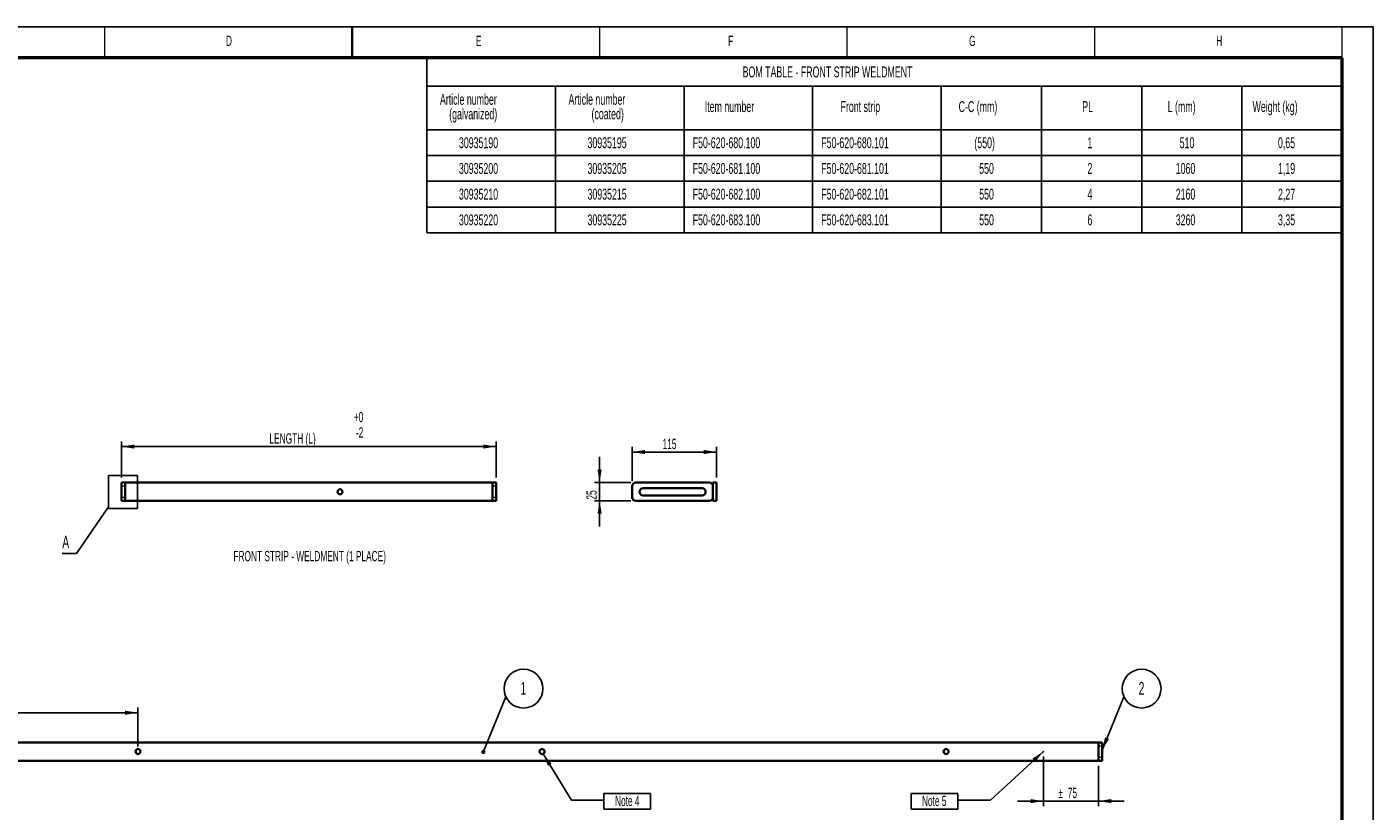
# Model space of a CAD drawing. Header units: millimetres. Extents: x 48 to 2827, y 39 to 2041.
# Tile 3 of 3: x 995 to 2827, y 974 to 2041. Entities that reach past the tile are written whole.
import ezdxf

# ---------------------------------------------------------------- set-up
doc = ezdxf.new("R2010")
doc.units = ezdxf.units.MM
doc.header["$LTSCALE"] = 7
doc.header["$PDSIZE"] = -1
doc.linetypes.add('SLD-Solid', pattern=[0])
doc.layers.add('-FORMAT-', color=7, linetype='SLD-Solid')
doc.layers.add('-FORMAT_TEXT-', color=7, linetype='SLD-Solid')
doc.styles.add('SLDTEXTSTYLE0', font='TXT', dxfattribs={"width": 0.605})
doc.dimstyles.new('SLDDIMSTYLE0', dxfattribs={"dimtxt": 14, "dimasz": 17.5, "dimexe": 0, "dimexo": 0.0625, "dimgap": 3.5, "dimtad": 1, "dimdec": 1, "dimrnd": 1e-09, "dimzin": 12, "dimdsep": 46, "dimtxsty": 'SLDTEXTSTYLE0', "dimsah": 1, "dimcen": 0.09, "dimadec": 0, "dimazin": 3, "dimtfac": 1, "dimtdec": 1, "dimtmove": 0, "dimatfit": 0, "dimfxl": 1, "dimfrac": 2, "dimtolj": 1, "dimtzin": 12, "dimarcsym": 0})
doc.dimstyles.new('SLDDIMSTYLE1', dxfattribs={"dimtxt": 14, "dimasz": 17.5, "dimexe": 0, "dimexo": 0.0625, "dimgap": 3.5, "dimtad": 1, "dimdec": 1, "dimrnd": 1e-09, "dimzin": 12, "dimdsep": 46, "dimtxsty": 'SLDTEXTSTYLE0', "dimsah": 1, "dimcen": 0.09, "dimadec": 0, "dimazin": 3, "dimtfac": 1, "dimtdec": 1, "dimtofl": 0, "dimtmove": 0, "dimatfit": 3, "dimfxl": 1, "dimfrac": 2, "dimtolj": 1, "dimtzin": 12, "dimarcsym": 0})
doc.dimstyles.new('SLDDIMSTYLE2', dxfattribs={"dimtxt": 0.18, "dimasz": 5.6, "dimexe": 0, "dimexo": 0.0625, "dimgap": 0, "dimtad": 0, "dimtih": 1, "dimtoh": 1, "dimdec": 0, "dimrnd": 1e-09, "dimzin": 0, "dimdsep": 46, "dimtxsty": 'Standard', "dimblk1": 'DOT', "dimblk2": 'DOT', "dimsah": 1, "dimcen": 0.09, "dimadec": 0, "dimazin": 0, "dimtfac": 5.6, "dimtdec": 0, "dimtofl": 0, "dimtmove": 0, "dimatfit": 3, "dimldrblk": 'DOT', "dimfxl": 1, "dimfrac": 2, "dimtolj": 1, "dimtzin": 0, "dimarcsym": 0})
doc.dimstyles.new('SLDDIMSTYLE3', dxfattribs={"dimtxt": 0.18, "dimasz": 17.5, "dimexe": 0, "dimexo": 0.0625, "dimgap": 0, "dimtad": 0, "dimtih": 1, "dimtoh": 1, "dimdec": 0, "dimrnd": 1e-09, "dimzin": 0, "dimdsep": 46, "dimtxsty": 'Standard', "dimsah": 1, "dimcen": 0.09, "dimadec": 0, "dimazin": 0, "dimtfac": 17.5, "dimtdec": 0, "dimtofl": 0, "dimtmove": 0, "dimatfit": 3, "dimfxl": 1, "dimfrac": 2, "dimtolj": 1, "dimtzin": 0, "dimarcsym": 0})
doc.dimstyles.new('SLDDIMSTYLE4', dxfattribs={"dimtxt": 0.18, "dimasz": 17.5, "dimexe": 0, "dimexo": 0.0625, "dimgap": 0, "dimtad": 0, "dimtih": 1, "dimtoh": 1, "dimdec": 0, "dimrnd": 1e-09, "dimzin": 0, "dimdsep": 46, "dimtxsty": 'Standard', "dimblk1": 'NONE', "dimblk2": 'NONE', "dimsah": 1, "dimcen": 0.09, "dimadec": 0, "dimazin": 0, "dimtfac": 17.5, "dimtdec": 0, "dimtofl": 0, "dimtmove": 0, "dimatfit": 3, "dimldrblk": 'NONE', "dimfxl": 1, "dimfrac": 2, "dimtolj": 1, "dimtzin": 0, "dimarcsym": 0})

# ---------------------------------------------------------------- blocks, each defined once
blk = doc.blocks.new('SW_TABLEANNOTATION_0')
at = {"layer": '-FORMAT-', "color": 0}
for p, q in [((0, 0), (0, -38.5)), ((0, 0), (175, 0)), ((175, 0), (350, 0)), ((350, 0), (525, 0)), ((525, 0), (700, 0)), ((700, 0), (836.5, 0)), ((836.5, 0), (973, 0)), ((973, 0), (1109.4, 0)), ((1109.4, 0), (1245.9, 0)), ((1245.9, 0), (1245.9, -38.5)), ((0, -38.5), (0, -98.2)), ((0, -38.5), (175, -38.5)), ((175, -38.5), (175, -98.2)), ((175, -38.5), (350, -38.5)), ((350, -38.5), (350, -98.2)), ((350, -38.5), (525, -38.5)), ((525, -38.5), (525, -98.2)), ((525, -38.5), (700, -38.5)), ((700, -38.5), (700, -98.2)), ((700, -38.5), (836.5, -38.5)), ((836.5, -38.5), (836.5, -98.2)), ((836.5, -38.5), (973, -38.5)), ((973, -38.5), (973, -98.2)), ((973, -38.5), (1109.4, -38.5)), ((1109.4, -38.5), (1109.4, -98.2)), ((1109.4, -38.5), (1245.9, -38.5)), ((1245.9, -38.5), (1245.9, -98.2)), ((0, -98.2), (0, -133.2)), ((0, -98.2), (175, -98.2)), ((175, -98.2), (175, -133.2)), ((175, -98.2), (350, -98.2)), ((350, -98.2), (350, -133.2)), ((350, -98.2), (525, -98.2)), ((525, -98.2), (525, -133.2)), ((525, -98.2), (700, -98.2)), ((700, -98.2), (700, -133.2)), ((700, -98.2), (836.5, -98.2)), ((836.5, -98.2), (836.5, -133.2)), ((836.5, -98.2), (973, -98.2)), ((973, -98.2), (973, -133.2)), ((973, -98.2), (1109.4, -98.2)), ((1109.4, -98.2), (1109.4, -133.2)), ((1109.4, -98.2), (1245.9, -98.2)), ((1245.9, -98.2), (1245.9, -133.2)), ((0, -133.2), (0, -168.2)), ((0, -133.2), (175, -133.2)), ((175, -133.2), (175, -168.2)), ((175, -133.2), (350, -133.2)), ((350, -133.2), (350, -168.2)), ((350, -133.2), (525, -133.2)), ((525, -133.2), (525, -168.2)), ((525, -133.2), (700, -133.2)), ((700, -133.2), (700, -168.2)), ((700, -133.2), (836.5, -133.2)), ((836.5, -133.2), (836.5, -168.2)), ((836.5, -133.2), (973, -133.2)), ((973, -133.2), (973, -168.2)), ((973, -133.2), (1109.4, -133.2)), ((1109.4, -133.2), (1109.4, -168.2)), ((1109.4, -133.2), (1245.9, -133.2)), ((1245.9, -133.2), (1245.9, -168.2)), ((0, -168.2), (0, -203.2)), ((0, -168.2), (175, -168.2)), ((175, -168.2), (175, -203.2)), ((175, -168.2), (350, -168.2)), ((350, -168.2), (350, -203.2)), ((350, -168.2), (525, -168.2)), ((525, -168.2), (525, -203.2)), ((525, -168.2), (700, -168.2)), ((700, -168.2), (700, -203.2)), ((700, -168.2), (836.5, -168.2)), ((836.5, -168.2), (836.5, -203.2)), ((836.5, -168.2), (973, -168.2)), ((973, -168.2), (973, -203.2)), ((973, -168.2), (1109.4, -168.2)), ((1109.4, -168.2), (1109.4, -203.2)), ((1109.4, -168.2), (1245.9, -168.2)), ((1245.9, -168.2), (1245.9, -203.2)), ((0, -203.2), (0, -238.2)), ((0, -203.2), (175, -203.2)), ((175, -203.2), (175, -238.2)), ((175, -203.2), (350, -203.2)), ((350, -203.2), (350, -238.2)), ((350, -203.2), (525, -203.2)), ((525, -203.2), (525, -238.2)), ((525, -203.2), (700, -203.2)), ((700, -203.2), (700, -238.2)), ((700, -203.2), (836.5, -203.2)), ((836.5, -203.2), (836.5, -238.2)), ((836.5, -203.2), (973, -203.2)), ((973, -203.2), (973, -238.2)), ((973, -203.2), (1109.4, -203.2)), ((1109.4, -203.2), (1109.4, -238.2)), ((1109.4, -203.2), (1245.9, -203.2)), ((1245.9, -203.2), (1245.9, -238.2)), ((0, -238.2), (175, -238.2)), ((175, -238.2), (350, -238.2)), ((350, -238.2), (525, -238.2)), ((525, -238.2), (700, -238.2)), ((700, -238.2), (836.5, -238.2)), ((836.5, -238.2), (973, -238.2)), ((973, -238.2), (1109.4, -238.2)), ((1109.4, -238.2), (1245.9, -238.2))]:
    blk.add_line(p, q, dxfattribs=at)
at = {"layer": '-FORMAT-', "color": 0, "attachment_point": 1, "style": 'SLDTEXTSTYLE0'}
for s, insert, char_height in [('BOM TABLE - FRONT STRIP WELDMENT', (429.8, -11.9), 14.817), ('Article number', (17.8, -49.2), 14.817), ('Article number', (192.8, -49.2), 14.817), ('(galvanized)', (30.4, -69), 14.817), ('(coated)', (224.1, -69), 14.82), ('Item number', (378.2, -59.1), 14.817), ('Front strip', (563.1, -59.1), 14.817), ('C-C (mm)', (723.8, -59.1), 14.82), ('PL', (892.1, -59.1), 14.82), ('L (mm)', (1008.3, -59.1), 14.82), ('Weight (kg)', (1123.9, -59.1), 14.817), ('30935190', (43.6, -108.3), 14.82), ('30935195', (218.6, -108.3), 14.82), ('F50-620-680.100', (361.8, -108.3), 14.817), ('F50-620-680.101', (536.8, -108.3), 14.817), ('(550)', (745.2, -108.3), 14.82), ('1', (899.2, -108.3), 14.8), ('510', (1024.7, -108.3), 14.82), ('0,65', (1158.5, -108.3), 14.82), ('30935200', (43.6, -143.3), 14.82), ('30935205', (218.6, -143.3), 14.82), ('F50-620-681.100', (361.8, -143.3), 14.817), ('F50-620-681.101', (536.8, -143.3), 14.817), ('550', (751.8, -143.3), 14.82), ('2', (899.2, -143.3), 14.8), ('1060', (1019.3, -143.3), 14.82), ('1,19', (1158.5, -143.3), 14.82), ('30935210', (43.6, -178.3), 14.82), ('30935215', (218.6, -178.3), 14.82), ('F50-620-682.100', (361.8, -178.3), 14.817), ('F50-620-682.101', (536.8, -178.3), 14.817), ('550', (751.8, -178.3), 14.82), ('4', (899.2, -178.3), 14.8), ('2160', (1019.3, -178.3), 14.82), ('2,27', (1158.5, -178.3), 14.82), ('30935220', (43.6, -213.3), 14.82), ('30935225', (218.6, -213.3), 14.82), ('F50-620-683.100', (361.8, -213.3), 14.817), ('F50-620-683.101', (536.8, -213.3), 14.817), ('550', (751.8, -213.3), 14.82), ('6', (899.2, -213.3), 14.8), ('3260', (1019.3, -213.3), 14.82), ('3,35', (1158.5, -213.3), 14.82)]:
    blk.add_mtext(s, dxfattribs=dict(at, insert=insert, char_height=char_height))
blk = doc.blocks.new('_D')
at = {"layer": '-FORMAT-', "color": 7, "transparency": 16777216}
for p, q in [((2378.4, 1047.9), (2378.4, 980.4)), ((2453.4, 1035.4), (2453.4, 980.4)), ((2378.4, 987.4), (2343.4, 987.4)), ((2378.4, 987.4), (2453.4, 987.4)), ((2453.4, 987.4), (2488.4, 987.4))]:
    blk.add_line(p, q, dxfattribs=at)
for points in [[(2378.4, 987.4), (2360.9, 990.2), (2360.9, 984.6)], [(2453.4, 987.4), (2470.9, 984.6), (2470.9, 990.2)]]:
    blk.add_solid(points, dxfattribs=at)
at = {"layer": '-FORMAT-', "color": 7, "transparency": 16777216, "char_height": 14, "attachment_point": 1, "style": 'SLDTEXTSTYLE0'}
for s, insert in [('%%p', (2398.7, 1005.5)), ('75', (2411.6, 1005.5))]:
    blk.add_mtext(s, dxfattribs=dict(at, insert=insert))
blk = doc.blocks.new('_D_1')
at = {"layer": '-FORMAT-', "color": 7, "transparency": 16777216}
for p, q in [((596, 1061.9), (596, 1114.7)), ((596, 1107.7), (1146, 1107.7)), ((1146, 1061.9), (1146, 1114.7))]:
    blk.add_line(p, q, dxfattribs=at)
for points in [[(596, 1107.7), (613.5, 1104.9), (613.5, 1110.5)], [(1146, 1107.7), (1128.5, 1110.5), (1128.5, 1104.9)]]:
    blk.add_solid(points, dxfattribs=at)
at = {"layer": '-FORMAT-', "color": 7, "transparency": 16777216, "insert": (747.1, 1125.7), "char_height": 14, "attachment_point": 1, "style": 'SLDTEXTSTYLE0'}
blk.add_mtext('CENTRE TO CENTRE (C-C)', dxfattribs=at)
blk = doc.blocks.new('SW_NOTE_0')
at = {"layer": '-FORMAT-', "color": 0}
blk.add_circle((24, 11.1), 26.4, dxfattribs=at)
at = {"layer": '-FORMAT-', "color": 0, "insert": (23.9, 20.3), "char_height": 17.5, "attachment_point": 2, "style": 'SLDTEXTSTYLE0'}
blk.add_mtext('1', dxfattribs=at)
blk = doc.blocks.new('_Dot')
at = {"color": 0, "linetype": 'ByBlock', "lineweight": -2}
blk.add_line((-0.5, 0), (-1, 0), dxfattribs=at)
at = {"color": 0, "linetype": 'ByBlock', "const_width": 0.5}
blk.add_lwpolyline([(-0.25, 0, 1), (0.25, 0, 1)], format="xyb", close=True, dxfattribs=at)
blk = doc.blocks.new('SW_NOTE_0_1')
at = {"layer": '-FORMAT-', "color": 0}
blk.add_circle((24, 11.1), 26.4, dxfattribs=at)
at = {"layer": '-FORMAT-', "color": 0, "insert": (23.9, 20.3), "char_height": 17.5, "attachment_point": 2, "style": 'SLDTEXTSTYLE0'}
blk.add_mtext('2', dxfattribs=at)
blk = doc.blocks.new('SW_NOTE_0_4')
at = {"layer": '-FORMAT-', "color": 0}
for p, q in [((-63.5, -12.6), (-63.5, 8.8)), ((-63.5, 8.8), (0, 8.8)), ((0, 8.8), (0, -12.6)), ((0, -12.6), (-63.5, -12.6))]:
    blk.add_line(p, q, dxfattribs=at)
at = {"layer": '-FORMAT-', "color": 0, "insert": (-32.2, 5.8), "char_height": 14, "attachment_point": 2, "style": 'SLDTEXTSTYLE0'}
blk.add_mtext('Note 5', dxfattribs=at)
blk = doc.blocks.new('SW_NOTE_0_5')
at = {"layer": '-FORMAT-', "color": 0}
for p, q in [((0, -12.6), (0, 8.8)), ((0, 8.8), (63.5, 8.8)), ((63.5, 8.8), (63.5, -12.6)), ((63.5, -12.6), (0, -12.6))]:
    blk.add_line(p, q, dxfattribs=at)
at = {"layer": '-FORMAT-', "color": 0, "insert": (31.7, 5.8), "char_height": 14, "attachment_point": 2, "style": 'SLDTEXTSTYLE0'}
blk.add_mtext('Note 4', dxfattribs=at)
blk = doc.blocks.new('_D_2')
at = {"layer": '-FORMAT-', "color": 7, "transparency": 16777216}
for p, q in [((1123.4, 1428.1), (1123.4, 1477.1)), ((1123.4, 1470.1), (1633.4, 1470.1)), ((1633.4, 1428.1), (1633.4, 1477.1))]:
    blk.add_line(p, q, dxfattribs=at)
for points in [[(1123.4, 1470.1), (1140.9, 1467.3), (1140.9, 1472.9)], [(1633.4, 1470.1), (1615.9, 1472.9), (1615.9, 1467.3)]]:
    blk.add_solid(points, dxfattribs=at)
at = {"layer": '-FORMAT-', "color": 7, "transparency": 16777216, "insert": (1325, 1488.1), "char_height": 14, "attachment_point": 1, "style": 'SLDTEXTSTYLE0'}
blk.add_mtext('LENGTH (L)', dxfattribs=at)
blk = doc.blocks.new('_None')
blk = doc.blocks.new('_D_3')
at = {"layer": '-FORMAT-', "color": 7, "transparency": 16777216}
for p, q in [((1818.7, 1423.1), (1818.7, 1469.7)), ((1933.7, 1428.1), (1933.7, 1469.7)), ((1818.7, 1462.7), (1933.7, 1462.7))]:
    blk.add_line(p, q, dxfattribs=at)
for points in [[(1818.7, 1462.7), (1836.2, 1459.9), (1836.2, 1465.5)], [(1933.7, 1462.7), (1916.2, 1465.5), (1916.2, 1459.9)]]:
    blk.add_solid(points, dxfattribs=at)
at = {"layer": '-FORMAT-', "color": 7, "transparency": 16777216, "insert": (1860.1, 1480.7), "char_height": 14, "attachment_point": 1, "style": 'SLDTEXTSTYLE0'}
blk.add_mtext('115', dxfattribs=at)
blk = doc.blocks.new('_D_4')
at = {"layer": '-FORMAT-', "color": 7, "transparency": 16777216}
for p, q in [((1774.4, 1421.1), (1774.4, 1456.1)), ((1816.7, 1421.1), (1767.4, 1421.1)), ((1774.4, 1421.1), (1774.4, 1396.1)), ((1816.7, 1396.1), (1767.4, 1396.1)), ((1774.4, 1396.1), (1774.4, 1361.1))]:
    blk.add_line(p, q, dxfattribs=at)
for points in [[(1774.4, 1421.1), (1777.2, 1438.6), (1771.6, 1438.6)], [(1774.4, 1396.1), (1771.6, 1378.6), (1777.2, 1378.6)]]:
    blk.add_solid(points, dxfattribs=at)
at = {"layer": '-FORMAT-', "color": 7, "transparency": 16777216, "insert": (1756.4, 1397.9), "char_height": 14, "attachment_point": 1, "rotation": 90, "style": 'SLDTEXTSTYLE0'}
blk.add_mtext('25', dxfattribs=at)

msp = doc.modelspace()

# ---------------------------------------------------------------- linework, layer by layer
at = {"layer": '-FORMAT-', "lineweight": 25}
for p, q in [((2827.2, 2041.49), (48.2, 2041.49)), ((2827.2, 39.49), (2827.2, 2041.49))]:
    msp.add_line(p, q, dxfattribs=at)
at = {"layer": '-FORMAT-', "lineweight": 18}
for p, q in [((1100.83, 1999.49), (1100.83, 2041.49)), ((1774.58, 1999.49), (1774.58, 2041.49)), ((2111.45, 1999.49), (2111.45, 2041.49)), ((2448.33, 1999.49), (2448.33, 2041.49)), ((2785.2, 1999.49), (2785.2, 2041.49))]:
    msp.add_line(p, q, dxfattribs=at)
at = {"layer": '-FORMAT-', "lineweight": 35}
msp.add_line((1437.7, 1999.49), (1437.7, 2041.49), dxfattribs=at)
at = {"layer": '-FORMAT-', "lineweight": 50}
for p, q in [((2785.2, 1999.49), (90.2, 1999.49)), ((2785.2, 81.49), (2785.2, 1999.49))]:
    msp.add_line(p, q, dxfattribs=at)
at = {"layer": '-FORMAT-', "color": 7, "lineweight": 25}
msp.add_point((2378.39, 1054.88), dxfattribs=at)
at = {"color": 7, "linetype": 'SLD-Solid', "lineweight": 25}
for p, q in [((1105.88, 1430.65), (1145.41, 1430.65)), ((1105.88, 1430.65), (1105.88, 1385.71)), ((1145.41, 1430.65), (1145.41, 1385.71)), ((1105.88, 1385.71), (1145.41, 1385.71))]:
    msp.add_line(p, q, dxfattribs=at)
at = {"color": 7, "linetype": 'SLD-Solid', "lineweight": 35}
for p, q in [((1123.39, 1421.06), (1128.39, 1421.06)), ((1123.39, 1416.06), (1123.39, 1421.06)), ((1123.39, 1416.06), (1123.39, 1401.06)), ((1628.39, 1421.06), (1128.39, 1421.06)), ((1128.39, 1421.06), (1128.39, 1416.06)), ((1128.39, 1416.06), (1128.39, 1401.06)), ((1628.39, 1421.06), (1633.39, 1421.06)), ((1628.39, 1416.06), (1628.39, 1421.06)), ((1628.39, 1416.06), (1628.39, 1401.06)), ((1633.39, 1421.06), (1633.39, 1416.06)), ((1633.39, 1416.06), (1633.39, 1401.06)), ((1818.69, 1416.06), (1818.69, 1401.06)), ((1823.69, 1421.06), (1923.69, 1421.06)), ((1833.69, 1413.56), (1913.69, 1413.56)), ((1933.69, 1421.06), (1928.69, 1421.06)), ((1928.69, 1396.06), (1928.69, 1421.06)), ((1928.69, 1416.06), (1928.69, 1401.06)), ((1933.69, 1396.06), (1933.69, 1421.06)), ((1123.39, 1396.06), (1123.39, 1401.06)), ((1128.39, 1396.06), (1123.39, 1396.06)), ((1128.39, 1401.06), (1128.39, 1396.06)), ((1628.39, 1396.06), (1128.39, 1396.06)), ((1628.39, 1396.06), (1628.39, 1401.06)), ((1633.39, 1396.06), (1628.39, 1396.06)), ((1633.39, 1401.06), (1633.39, 1396.06)), ((1823.69, 1396.06), (1923.69, 1396.06)), ((1833.69, 1403.56), (1913.69, 1403.56)), ((1933.69, 1396.06), (1928.69, 1396.06)), ((2453.39, 1067.38), (303.39, 1067.38)), ((2453.39, 1067.38), (2458.39, 1067.38)), ((2453.39, 1062.38), (2453.39, 1067.38)), ((2458.39, 1067.38), (2458.39, 1062.38)), ((2453.39, 1062.38), (2453.39, 1047.38)), ((2453.39, 1042.38), (2453.39, 1047.38)), ((2458.39, 1062.38), (2458.39, 1047.38)), ((2458.39, 1047.38), (2458.39, 1042.38)), ((2453.39, 1042.38), (303.39, 1042.38)), ((2458.39, 1042.38), (2453.39, 1042.38))]:
    msp.add_line(p, q, dxfattribs=at)
at = {"color": 8, "linetype": 'SLD-Solid', "lineweight": 18}
for p, q in [((1128.39, 1416.06), (1123.39, 1416.06)), ((1633.39, 1416.06), (1628.39, 1416.06)), ((1123.39, 1401.06), (1128.39, 1401.06)), ((1628.39, 1401.06), (1633.39, 1401.06)), ((2458.39, 1062.38), (2453.39, 1062.38)), ((2453.39, 1047.38), (2458.39, 1047.38))]:
    msp.add_line(p, q, dxfattribs=at)
at = {"color": 7, "linetype": 'SLD-Solid', "lineweight": 35}
for centre in [(1421.04, 1408.56), (1146.04, 1054.88), (1696.04, 1054.88), (2246.04, 1054.88)]:
    msp.add_circle(centre, 3.4, dxfattribs=at)
for centre, start, end in [((1823.69, 1416.06), 90, 180), ((1833.69, 1408.56), 90, 270), ((1913.69, 1408.56), 270, 90), ((1923.69, 1416.06), 0, 90), ((1823.69, 1401.06), 180, 270), ((1923.69, 1401.06), 270, 0)]:
    msp.add_arc(centre, 5, start, end, dxfattribs=at)

# ---------------------------------------------------------------- block references
at = {"layer": '-FORMAT-'}
msp.add_blockref('SW_TABLEANNOTATION_0', (1539.27, 1999.49), dxfattribs=at)
at = {"layer": '-FORMAT-', "color": 7}
for name, p in [('SW_NOTE_0', (1646.76, 1129.42)), ('SW_NOTE_0_1', (2488.13, 1129.42))]:
    msp.add_blockref(name, p, dxfattribs=at)
at = {"layer": '-FORMAT-', "color": 161, "true_color": 0x53a9ff}
for name, p in [('SW_NOTE_0_5', (1780.34, 988.85)), ('SW_NOTE_0_4', (2262.01, 988.85))]:
    msp.add_blockref(name, p, dxfattribs=at)

# ---------------------------------------------------------------- texts
at = {"layer": '-FORMAT-', "color": 7, "char_height": 14, "style": 'SLDTEXTSTYLE0'}
for s, insert, attachment_point in [('+0', (1452.73, 1517.37), 3), ('-2', (1452.76, 1496.37), 3), ('FRONT STRIP - WELDMENT (1 PLACE)', (1379.74, 1327.98), 2)]:
    msp.add_mtext(s, dxfattribs=dict(at, insert=insert, attachment_point=attachment_point))
at = {"layer": '-FORMAT_TEXT-', "char_height": 14, "attachment_point": 2, "style": 'SLDTEXTSTYLE0'}
for s, insert in [('D', (1269.84, 2029.54)), ('E', (1609.84, 2029.47)), ('F', (1952.73, 2029.47)), ('G', (2281.66, 2029.47)), ('H', (2617.77, 2029.49))]:
    msp.add_mtext(s, dxfattribs=dict(at, insert=insert))
at = {"color": 7, "linetype": 'SLD-Solid', "lineweight": 25, "insert": (1042.96, 1348.84), "char_height": 17.5, "attachment_point": 1, "style": 'SLDTEXTSTYLE0'}
msp.add_mtext('A', dxfattribs=at)

# ---------------------------------------------------------------- dimensions: what is measured, and where the dimension line sits
at = {"layer": '-FORMAT-', "color": 7}
for base, p1, p2, text, dimstyle, picture, middle in [((1633.39, 1470.08), (1123.39, 1421.06), (1633.39, 1421.06), 'LENGTH (L)', 'SLDDIMSTYLE1', '_D_2', (1378.39, 1470.08)), ((2453.39, 987.43), (2378.39, 1054.88), (2453.39, 1042.38), '%%p<>', 'SLDDIMSTYLE0', '_D', (2415.89, 987.43))]:
    dim = msp.add_linear_dim(base=base, p1=p1, p2=p2, text=text, dimstyle=dimstyle, dxfattribs=at)
    dim.commit()
    dim.dimension.update_dxf_attribs({"geometry": picture, "text_midpoint": middle, "dimtype": 160})
dim = msp.add_linear_dim(base=(1933.69, 1462.69), p1=(1818.69, 1416.06), p2=(1933.69, 1421.06), dimstyle='SLDDIMSTYLE1', dxfattribs=at)
dim.commit()
dim.dimension.update_dxf_attribs({"geometry": '_D_3', "text_midpoint": (1876.19, 1462.69), "dimtype": 160})
dim = msp.add_linear_dim(base=(1774.41, 1396.06), p1=(1823.69, 1421.06), p2=(1823.69, 1396.06), angle=90, dimstyle='SLDDIMSTYLE0', dxfattribs=at)
dim.commit()
dim.dimension.update_dxf_attribs({"geometry": '_D_4', "text_midpoint": (1774.41, 1408.56), "dimtype": 160})
dim = msp.add_linear_dim(base=(1146.04, 1107.66), p1=(596.04, 1054.88), p2=(1146.04, 1054.88), angle=0, text='CENTRE TO CENTRE (C-C)', dimstyle='SLDDIMSTYLE1', dxfattribs=at)
dim.commit()
dim.dimension.update_dxf_attribs({"geometry": '_D_1', "text_midpoint": (871.04, 1107.66), "dimtype": 160})

# ---------------------------------------------------------------- leaders
for points, dimstyle in [([(1616.09, 1054.21), (1646.76, 1129.42)], 'SLDDIMSTYLE2'), ([(2458.39, 1056.82), (2488.13, 1129.42)], 'SLDDIMSTYLE3')]:
    msp.add_leader(points, dimstyle=dimstyle, dxfattribs=at)
at = {"layer": '-FORMAT-', "color": 161, "true_color": 0x53a9ff}
for points in [[(1697.36, 1051.74), (1735.89, 988.85), (1780.34, 988.85)], [(2378.39, 1054.88), (2306.46, 988.85), (2262.01, 988.85)]]:
    msp.add_leader(points, dimstyle='SLDDIMSTYLE3', dxfattribs=at)
at = {"color": 7, "linetype": 'SLD-Solid', "lineweight": 25, "has_arrowhead": 0}
msp.add_leader([(1105.88, 1388.15), (1062.5, 1324.39), (1042.96, 1324.39)], dimstyle='SLDDIMSTYLE4', dxfattribs=at)

doc.saveas('drawing.dxf')
